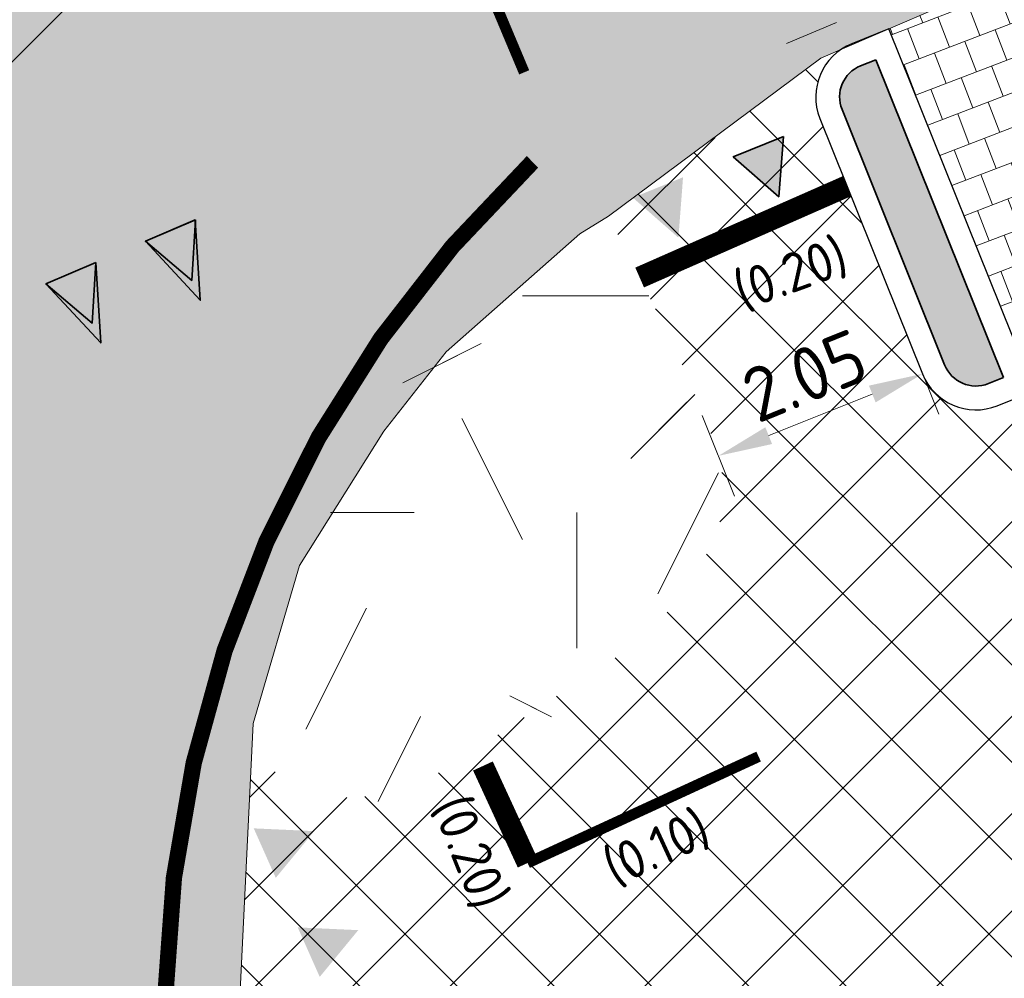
# Model space of a CAD drawing. Header units: metres. Extents: x 39929 to 50394, y 387420 to 399996.
# Tile 82 of 96: x 49110.36 to 49119.45, y 391653.71 to 391662.55. Entities that reach past the tile are written whole.
import ezdxf

# ---------------------------------------------------------------- set-up
doc = ezdxf.new("R2010")
doc.units = ezdxf.units.M
for name, pattern in [('VH-RWSBAND-SO', [24, 10, -2, 2, -2, 2, -2, 2, -2]), ('VW-33_STREEP', [6, 3, -3]), ('VW-5050_STREEP', [1, 0.5, -0.5])]:
    doc.linetypes.add(name, pattern=pattern)
for name, color, linetype, lineweight in [('B-WE-GR-GRAS-A', 62, 'Continuous', 18), ('B-WE-VH-GESLOTENVERHARDING_ASFALT-G', 10, 'Continuous', 18), ('N-WE-VH-KANTOPSLUITING_TROTTOIRBAND_RWS_110 220-G', 210, 'VH-RWSBAND-SO', 35), ('N-WE-VH-KANTVERHARDING-SD', 7, 'Continuous', 25), ('N-WE-VH-OPENVERHARDING_TEGEL-A', 7, 'Continuous', 18), ('N-WE-VH-VERHARDING_ASFALT_ROOD-A', 13, 'Continuous', 18), ('N-WE-VW-MARKERING_DWARS_OVERSTEEK_KANALISATIESTREEP50_010-G', 7, 'VW-5050_STREEP', 13), ('N-WE-VW-MARKERING_LANGS_STREEP_33_015-G', 7, 'VW-33_STREEP', 35), ('N-WE-VW-MARKERING_LANGS_STREEP_DOORGETROKKEN_010-G', 7, 'Continuous', 35), ('N-WE-VW-MARKERING_LANGS_STREEP_DOORGETROKKEN_020-G', 7, 'Continuous', 35), ('N-WE-VW-MARKERING_SYMBOOL-G', 7, 'Continuous', 35), ('N-WE-VW-MARKERING_SYMBOOL-S', 7, 'Continuous', 25), ('Topo', 7, 'Continuous', 18), ('X-XX-AL-200-T25', 7, 'Continuous', 25), ('X-XX-AL-TEKENBLAD_KADER_BLAD4-VIEWPORT-G', 1, 'Continuous', 18), ('X-XX-AL_500-M', 7, 'Continuous', 18)]:
    doc.layers.add(name, color=color, linetype=linetype, lineweight=lineweight)
doc.layers.add('N-WE-VH-VERHARDING_ASFALT-A', color=251, linetype='Continuous', lineweight=18, transparency=0.25)
doc.layers.add('N-WE-VH-VERHARDING_ASFALT_FIETSPAD-A', color=151, linetype='Continuous', lineweight=18, transparency=0.25)
doc.layers.add('X-XX-AL-HULPLIJN_BLAUW-GD', color=5, linetype='Continuous', lineweight=18, plot=False)
doc.styles.add('NLCS-ISO-ANNOTATIVE-T25', font='NLCS-ISO.ttf', dxfattribs={"height": 2.5})
doc.styles.add('NLCS-ISO-T25', font='NLCS-ISO.ttf', dxfattribs={"height": 2.5})
doc.dimstyles.new('NLCS-ANNOTATIVE-T25-PIJL_l2_h1', dxfattribs={"dimtxt": 2.5, "dimasz": 2.5, "dimexe": 2, "dimexo": 2, "dimgap": 0.7, "dimtad": 1, "dimzin": 0, "dimdsep": 46, "dimtxsty": 'NLCS-ISO-ANNOTATIVE-T25', "dimcen": 0, "dimdle": 2, "dimclrd": 256, "dimclre": 256, "dimclrt": 256, "dimadec": 1, "dimazin": 0, "dimtfac": 1, "dimtofl": 0, "dimtmove": 1, "dimatfit": 0, "dimfxl": 2, "dimfxlon": 1, "dimtfillclr": 256, "dimtolj": 1, "dimtzin": 0, "dimlwd": 18, "dimlwe": 18, "dimarcsym": 0})
picture_1 = doc.add_image_def('image1.tif', size_in_pixel=(8000, 10000))
pattern_1 = [(0, (0, 0), (5, 5), [1.25, -3.75]), (0, (2.75, 3), (5, 5), [1.25, -3.75]), (90, (0.5, 1.75), (-5, 5), [1.25, -3.75]), (90, (2.5, 3.5), (-5, 5), [1.25, -3.75]), (45, (1, 3.5), (0, 5.000000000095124), [1.25, -5.82106781]), (135, (2.75, 0), (-5.000000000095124, 0), [1.25, -5.82106781]), (26.56505119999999, (1.25, 1.5), (5.000000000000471, 2.000322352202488e-09), [1.25, -9.930339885]), (26.56505119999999, (3.5, 4), (5.000000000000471, 2.000322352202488e-09), [1.25, -9.930339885]), (63.43494882, (3.5, 0), (2.549931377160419e-10, 5.00000000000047), [1.25, -9.930339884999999]), (63.43494882, (1.25, 2.25), (2.549931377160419e-10, 5.00000000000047), [1.25, -9.930339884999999]), (63.43494882, (3, 1), (2.549931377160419e-10, 5.00000000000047), [1.25, -9.930339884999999]), (116.5650512, (0, 2.75), (-2.000324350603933e-09, 5.00000000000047), [1.25, -9.930339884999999]), (153.43494882, (1, 0.75), (-5.00000000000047, 2.549949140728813e-10), [1.25, -9.930339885])]

# ---------------------------------------------------------------- blocks, each defined once
blk = doc.blocks.new('*D335')
at = {"layer": 'Defpoints', "color": 0, "transparency": 16777216}
for p in [(49119.47099598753, 391663.1892952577), (49119.56072800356, 391662.9765425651), (49118.45129200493, 391662.508619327)]:
    blk.add_point(p, dxfattribs=at)
at = {"layer": 'X-XX-AL_500-M', "lineweight": 18, "transparency": 16777216}
for p, q in [((49119.29310906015, 391664.1929440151), (49120.47250089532, 391664.6903723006)), ((49118.9162779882, 391662.9553336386), (49119.29310906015, 391664.1929440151)), ((49119.47099598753, 391663.1892952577), (49119.31554964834, 391663.5578552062)), ((49119.93169592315, 391663.3836031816), (49120.39239585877, 391663.5779111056)), ((49118.3615599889, 391662.7213720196), (49119.47099598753, 391663.1892952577)), ((49118.3615599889, 391662.7213720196), (49118.20611364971, 391663.0899319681)), ((49117.90086005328, 391662.5270640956), (49117.44016011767, 391662.3327561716))]:
    blk.add_line(p, q, dxfattribs=at)
at = {"layer": 'X-XX-AL_500-M', "transparency": 16777216}
for points in [[(49119.89931126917, 391663.4603865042), (49119.96408057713, 391663.306819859), (49119.47099598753, 391663.1892952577)], [(49117.8684753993, 391662.6038474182), (49117.93324470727, 391662.450280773), (49118.3615599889, 391662.7213720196)]]:
    blk.add_solid(points, dxfattribs=at)
at = {"layer": 'X-XX-AL_500-M', "transparency": 16777216, "insert": (49119.73124479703, 391664.8010041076), "char_height": 0.5, "attachment_point": 5, "rotation": 22.86840080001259, "style": 'NLCS-ISO-ANNOTATIVE-T25'}
blk.add_mtext('\\A1;1.20', dxfattribs=at)
blk = doc.blocks.new('*D461')
at = {"layer": 'Defpoints', "color": 0, "transparency": 16777216}
for p in [(49118.27953727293, 391660.3190103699), (49116.39599999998, 391659.562), (49118.69548074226, 391659.2840905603)]:
    blk.add_point(p, dxfattribs=at)
at = {"layer": 'X-XX-AL_500-M', "lineweight": 18, "transparency": 16777216}
for p, q in [((49118.54631391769, 391659.6552364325), (49118.84464756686, 391658.9129446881)), ((49117.27587580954, 391658.7135387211), (49118.23154840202, 391659.0976320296)), ((49116.66277664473, 391658.8982260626), (49116.96111029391, 391658.1559343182))]:
    blk.add_line(p, q, dxfattribs=at)
at = {"layer": 'X-XX-AL_500-M', "transparency": 16777216}
for points in [[(49118.20047198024, 391659.1749540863), (49118.26262482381, 391659.0203099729), (49118.69548074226, 391659.2840905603)], [(49117.24479938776, 391658.7908607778), (49117.30695223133, 391658.6362166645), (49116.81194346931, 391658.5270801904)]]:
    blk.add_solid(points, dxfattribs=at)
at = {"layer": 'X-XX-AL_500-M', "transparency": 16777216, "insert": (49117.60827445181, 391659.2674526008), "char_height": 0.5, "attachment_point": 5, "rotation": 21.895632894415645, "style": 'NLCS-ISO-ANNOTATIVE-T25'}
blk.add_mtext('\\A1;2.05', dxfattribs=at)

msp = doc.modelspace()

# ---------------------------------------------------------------- hatches: boundary and pattern name
at = {"layer": 'B-WE-GR-GRAS-A'}
h = msp.add_hatch(dxfattribs=at)
h.set_pattern_fill('AGR-GRAS_02-SO', color=256, scale=0.5, style=0, pattern_type=2)
h.set_pattern_definition(pattern_1)
h.paths.add_polyline_path([(49116.84799999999, 391658.473), (49116.82499999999, 391657.908), (49116.55999999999, 391657.289), (49115.927, 391656.7070000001), (49114.249, 391655.609), (49113.51299999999, 391655.3719999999), (49113.06200000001, 391655.383), (49112.50350247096, 391655.7577873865), (49112.51823797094, 391656.0566928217), (49112.945, 391657.5140000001), (49113.724, 391658.7550000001), (49114.3, 391659.488), (49115.53399999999, 391660.576), (49115.79599999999, 391660.74), (49116.39599999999, 391659.562), (49116.675, 391658.896)])
h = msp.add_hatch(dxfattribs=at)
h.set_pattern_fill('AGR-GRAS_02-SO', color=256, scale=0.5, style=0, pattern_type=2)
h.set_pattern_definition(pattern_1)
h.paths.add_polyline_path([(49113.116, 391657.797), (49112.518, 391656.056), (49113.18, 391655.272), (49114.301, 391655.423), (49116.05, 391656.677), (49116.782, 391658.204), (49116.307, 391659.697), (49115.544, 391660.471), (49114.048, 391659.468)])
at = {"layer": 'N-WE-VH-OPENVERHARDING_TEGEL-A', "true_color": 0xffffff}
h = msp.add_hatch(dxfattribs=at)
h.set_pattern_fill('AVH-TEGEL_300X300_HALFST', angle=111, style=0, pattern_type=2)
h.set_pattern_definition([(111, (0, 0), (-0.2475474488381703, 0.2263189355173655), [0.3, -0.3]), (201, (0, 0), (0.1075103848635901, -0.2800741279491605), [])])
h.paths.add_polyline_path([(49119.72819333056, 391659.1279766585), (49120.82000487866, 391659.7076064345), (49119.5058473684, 391662.9486946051), (49118.38566764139, 391662.4683498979)])
at = {"layer": 'N-WE-VH-VERHARDING_ASFALT-A', "transparency": 33554508}
h = msp.add_hatch(color=256, dxfattribs=at)
h.dxf.hatch_style = 1
edge = h.paths.add_edge_path(flags=16)
edge.add_line((49093.09134716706, 391670.6922210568), (49091.47232629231, 391674.0087480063))
edge.add_line((49091.47232629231, 391674.0087480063), (49093.76285186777, 391675.0104927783))
edge.add_line((49093.76285186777, 391675.0104927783), (49093.91219121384, 391674.6690229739))
edge.add_line((49093.91219121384, 391674.6690229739), (49094.89951232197, 391671.5449081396))
edge.add_arc((49093.98254990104, 391671.1458769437), 1.000022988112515, -153.0221855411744, 23.51705465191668, ccw=False)
edge = h.paths.add_edge_path(flags=16)
edge.add_line((49111.02041476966, 391666.817563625), (49112.77549576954, 391667.5328518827))
edge.add_line((49112.77549576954, 391667.5328518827), (49113.55123081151, 391665.6876995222))
edge.add_line((49113.55123081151, 391665.6876995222), (49111.77792458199, 391664.9665702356))
edge.add_arc((49111.39988005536, 391665.8923576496), 1.000000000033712, 112.3005651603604, 292.2126086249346, ccw=False)
edge = h.paths.add_edge_path(flags=16)
edge.add_line((49092.56075814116, 391677.7591234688), (49090.27023256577, 391676.7573786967))
edge.add_line((49090.27023256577, 391676.7573786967), (49090.12197433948, 391677.0963764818))
edge.add_arc((49112.42467565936, 391681.8925196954), 22.81257275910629, 186.5608314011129, 192.136488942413, ccw=False)
edge.add_arc((49100.83540349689, 391680.5466793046), 11.14543184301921, 172.5144302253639, 186.4947256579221, ccw=False)
edge.add_arc((49090.31161775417, 391681.9392722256), 0.5299999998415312, 94.90467669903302, 173.5655950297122, ccw=False)
edge.add_line((49090.26630368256, 391682.4673315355), (49090.60889672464, 391682.4967302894))
edge.add_arc((49090.65421079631, 391681.9686709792), 0.5300000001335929, 16.692782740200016, 94.90467670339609, ccw=False)
edge.add_arc((49253.1503804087, 391730.2749077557), 168.9943291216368, 196.5555293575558, 197.9838400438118)
edge.add_line((49092.4124999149, 391678.0981212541), (49092.56075814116, 391677.7591234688))
h.paths.add_polyline_path([(49129.43756416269, 391672.1511516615), (49142.362, 391677.956), (49152.59050000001, 391682.525), (49162.819, 391687.094), (49177.257, 391693.575), (49177.292, 391693.592), (49170.038, 391690.3345), (49162.819, 391687.094), (49152.59050000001, 391682.525), (49142.362, 391677.956), (49129.43756416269, 391672.1511516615), (49123.30195669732, 391669.6573770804), (49117.70787462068, 391667.3830094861), (49123.30195669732, 391669.6573770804)], flags=0)
edge = h.paths.add_edge_path(flags=16)
edge.add_line((49176.3690000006, 391695.6779999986), (49169.063, 391691.991))
edge.add_line((49169.063, 391691.991), (49157.97676718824, 391685.9613799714))
edge.add_line((49157.97676718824, 391685.9613799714), (49145.384, 391680.898))
edge.add_line((49145.384, 391680.898), (49132.89157030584, 391675.738262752))
edge.add_line((49132.89157030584, 391675.738262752), (49128.72664061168, 391674.0180255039))
edge.add_line((49128.72664061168, 391674.0180255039), (49128.56390743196, 391673.950932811))
edge.add_line((49128.56390743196, 391673.950932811), (49116.95943626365, 391669.2348671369))
edge.add_line((49116.95943626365, 391669.2348671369), (49117.70787462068, 391667.3830094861))
edge.add_line((49117.70787462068, 391667.3830094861), (49123.30195669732, 391669.6573770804))
edge.add_line((49123.30195669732, 391669.6573770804), (49129.43756416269, 391672.1511516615))
edge.add_line((49129.43756416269, 391672.1511516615), (49135.8985, 391675.053))
edge.add_line((49135.8985, 391675.053), (49142.362, 391677.956))
edge.add_line((49142.362, 391677.956), (49152.59050000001, 391682.525))
edge.add_line((49152.59050000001, 391682.525), (49162.819, 391687.094))
edge.add_line((49162.819, 391687.094), (49170.038, 391690.3345))
edge.add_line((49170.038, 391690.3345), (49177.292, 391693.592))
edge.add_line((49177.292, 391693.592), (49177.3487019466, 391693.6186630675))
edge.add_line((49177.3487019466, 391693.6186630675), (49187.06922782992, 391698.2470051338))
edge.add_line((49187.06922782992, 391698.2470051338), (49196.02824515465, 391702.5143210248))
edge.add_arc((49195.80033172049, 391702.9928139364), 0.529999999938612, 295.469168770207, 383.6903902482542)
edge.add_line((49196.28566861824, 391703.2057648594), (49196.12207442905, 391703.5786127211))
edge.add_arc((49195.63673753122, 391703.3656617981), 0.5300000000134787, 23.69039024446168, 111.9116116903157)
edge.add_line((49195.43895435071, 391703.8573749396), (49181.0210000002, 391698.0580000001))
edge.add_line((49181.0210000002, 391698.0580000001), (49176.3690000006, 391695.6779999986))
edge = h.paths.add_edge_path(flags=16)
edge.add_line((49102.81282452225, 391652.0746245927), (49104.46222710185, 391649.2989834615))
edge.add_arc((49104.00660252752, 391649.0282321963), 0.5300000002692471, -56.12687225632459, 30.720560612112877, ccw=False)
edge.add_line((49104.30200108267, 391648.5881870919), (49102.94435879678, 391647.6768133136))
edge.add_arc((49102.64896024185, 391648.1168584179), 0.5300000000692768, 189.860743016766, 303.8731277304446, ccw=False)
edge.add_line((49102.1267899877, 391648.0260937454), (49101.50698781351, 391651.5918231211))
edge.add_arc((49102.02915806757, 391651.6825877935), 0.5299999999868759, 110.29065181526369, 189.8607430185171, ccw=False)
edge.add_line((49101.84536327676, 391652.1796989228), (49102.17340515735, 391652.3009844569))
edge.add_arc((49102.35719994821, 391651.8038733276), 0.5300000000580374, 30.720560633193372, 110.29065181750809, ccw=False)
edge = h.paths.add_edge_path(flags=16)
edge.add_line((49084.81411249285, 391656.4941874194), (49083.50307978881, 391655.9672717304))
edge.add_line((49083.50307978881, 391655.9672717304), (49082.75724566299, 391657.8230010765))
edge.add_line((49082.75724566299, 391657.8230010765), (49084.06827837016, 391658.3499167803))
edge.add_arc((49084.44119543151, 391657.4220520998), 0.9999999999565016, -68.10436711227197, 111.89563288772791, ccw=False)
edge = h.paths.add_edge_path(flags=16)
edge.add_line((49105.78353832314, 391645.8848116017), (49108.08722941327, 391638.8248339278))
edge.add_arc((49107.58337467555, 391638.6604246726), 0.5299999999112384, -66.57183898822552, 18.07165398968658, ccw=False)
edge.add_line((49107.79410210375, 391638.1741182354), (49107.44034366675, 391638.0208268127))
edge.add_arc((49107.2296162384, 391638.5071332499), 0.5299999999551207, 207.8580555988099, 293.42816102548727, ccw=False)
edge.add_line((49106.76103902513, 391638.2594734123), (49103.44028269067, 391644.542408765))
edge.add_arc((49103.90679676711, 391644.7939333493), 0.5299999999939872, 123.8731277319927, 208.331661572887, ccw=False)
edge.add_line((49103.6113982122, 391645.2339784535), (49104.98560065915, 391646.1564689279))
edge.add_arc((49105.28099921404, 391645.7164238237), 0.5299999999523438, 18.524660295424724, 123.8731277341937, ccw=False)
h.paths.add_polyline_path([(49080.58604266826, 391656.9503753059), (49081.33187678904, 391655.0946459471), (49080.49679858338, 391654.759020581), (49079.75096445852, 391656.6147499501)], flags=16)
h.paths.add_polyline_path([(49078.63752684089, 391656.1672494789), (49079.38336096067, 391654.3115201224), (49066.72039890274, 391649.2221631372), (49066.657, 391649.331), (49048.15, 391641.754), (49032.888, 391635.325), (49012.421, 391625.468), (49005.288, 391622.884), (49004.68, 391624.58), (49004.33550816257, 391625.7832759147), (49015.266, 391630.358), (49026.617, 391634.91), (49038.106, 391639.599), (49050.272, 391644.615), (49065.98302188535, 391651.0602915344), (49065.97576727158, 391651.0783757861)], flags=16)
edge = h.paths.add_edge_path(flags=16)
edge.add_line((49004.13458799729, 391625.6991850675), (49005.07899029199, 391622.8153345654))
edge.add_line((49005.07899029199, 391622.8153345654), (48997.40611121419, 391620.2946400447))
edge.add_line((48997.40611121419, 391620.2946400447), (48987.3843350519, 391617.5067970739))
edge.add_arc((48987.24229384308, 391618.0174087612), 0.5300000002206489, 198.6382650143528, 285.5454254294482, ccw=False)
edge.add_line((48986.74008959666, 391617.8480248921), (48986.61275584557, 391618.2255552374))
edge.add_arc((48987.1149600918, 391618.3949391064), 0.5299999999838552, 111.5782285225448, 198.6382650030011, ccw=False)
edge.add_line((48986.92004134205, 391618.8877947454), (49004.13458799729, 391625.6991850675))
h.paths.add_polyline_path([(49115.00577685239, 391668.4475112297), (49115.84737545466, 391668.7839409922), (49116.59320957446, 391666.9282116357), (49115.75813139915, 391666.592586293)], flags=16)
edge = h.paths.add_edge_path()
edge.add_line((49140.98, 391672.201), (49159.24291366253, 391680.4291471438))
edge.add_line((49159.24291366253, 391680.4291471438), (49166.59482732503, 391683.8302942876))
edge.add_arc((49105.10274285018, 391820.6466804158), 149.9999998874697, 294.2015199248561, 295.1555681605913)
edge.add_arc((50994.34077186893, 387797.7167124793), 4294.455631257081, 114.6913055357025, 115.1555681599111, ccw=False)
edge.add_line((49200.42123265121, 391699.5370383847), (49223.59073551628, 391710.1064524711))
edge.add_line((49223.59073551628, 391710.1064524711), (49246.82250807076, 391720.5382845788))
edge.add_line((49246.82250807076, 391720.5382845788), (49254.53760231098, 391723.7209950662))
edge.add_line((49254.53760231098, 391723.7209950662), (49251.60784800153, 391730.5094467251))
edge.add_line((49251.60784800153, 391730.5094467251), (49224.45925, 391720.20025))
edge.add_line((49224.45925, 391720.20025), (49196.07518949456, 391708.987753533))
edge.add_line((49196.07518949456, 391708.987753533), (49192.31719802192, 391707.4165083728))
edge.add_line((49192.31719802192, 391707.4165083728), (49154.86028015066, 391696.1720432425))
edge.add_line((49154.86028015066, 391696.1720432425), (49125.52143601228, 391684.1796306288))
edge.add_line((49125.52143601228, 391684.1796306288), (49112.64666212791, 391678.9458400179))
edge.add_line((49112.64666212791, 391678.9458400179), (49112.72667504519, 391678.9924198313))
edge.add_line((49112.72667504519, 391678.9924198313), (49111.03663551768, 391678.6992500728))
edge.add_line((49111.03663551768, 391678.6992500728), (49107.746, 391678.354))
edge.add_line((49107.746, 391678.354), (49105.953, 391678.319))
edge.add_line((49105.953, 391678.319), (49104.81599999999, 391678.6930000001))
edge.add_line((49104.81599999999, 391678.6930000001), (49103.894, 391679.295))
edge.add_line((49103.894, 391679.295), (49103.225, 391679.18))
edge.add_line((49103.225, 391679.18), (49100.16, 391681.611))
edge.add_line((49100.16, 391681.611), (49098.424, 391684.931))
edge.add_line((49098.424, 391684.931), (49098.008, 391685.925))
edge.add_line((49098.008, 391685.925), (49097.525, 391687.921))
edge.add_line((49097.525, 391687.921), (49097.28, 391690.355))
edge.add_line((49097.28, 391690.355), (49097.313, 391692.637))
edge.add_line((49097.313, 391692.637), (49097.968, 391695.706))
edge.add_line((49097.968, 391695.706), (49098.602, 391697.048))
edge.add_line((49098.602, 391697.048), (49099.21437354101, 391697.9415826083))
edge.add_line((49099.21437354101, 391697.9415826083), (49099.648, 391698.439))
edge.add_line((49099.648, 391698.439), (49103.41364659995, 391702.6570484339))
edge.add_line((49103.41364659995, 391702.6570484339), (49104.114, 391703.503))
edge.add_line((49104.114, 391703.503), (49100.52325564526, 391708.1105520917))
edge.add_line((49100.52325564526, 391708.1105520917), (49094.4008480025, 391703.1982630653))
edge.add_line((49094.4008480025, 391703.1982630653), (49092.42308900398, 391701.7853827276))
edge.add_line((49092.42308900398, 391701.7853827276), (49090.493, 391700.672))
edge.add_line((49090.493, 391700.672), (49089.243, 391700.144))
edge.add_line((49089.243, 391700.144), (49087.579, 391699.604))
edge.add_line((49087.579, 391699.604), (49086.194, 391699.327))
edge.add_line((49086.194, 391699.327), (49085.049, 391699.243))
edge.add_line((49085.049, 391699.243), (49083.904, 391699.159))
edge.add_line((49083.904, 391699.159), (49082.846, 391699.164))
edge.add_line((49082.846, 391699.164), (49081.889, 391699.303))
edge.add_line((49081.889, 391699.303), (49079.933, 391699.769))
edge.add_line((49079.933, 391699.769), (49077.574, 391696.042))
edge.add_line((49077.574, 391696.042), (49078.224, 391695.547))
edge.add_line((49078.224, 391695.547), (49078.8175, 391694.826))
edge.add_line((49078.8175, 391694.826), (49079.411, 391694.105))
edge.add_line((49079.411, 391694.105), (49079.961, 391693.173))
edge.add_line((49079.961, 391693.173), (49080.489, 391691.798))
edge.add_line((49080.489, 391691.798), (49080.69, 391690.556))
edge.add_line((49080.69, 391690.556), (49080.90100950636, 391688.1808943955))
edge.add_line((49080.90100950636, 391688.1808943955), (49080.8765, 391686.323))
edge.add_line((49080.8765, 391686.323), (49080.775, 391684.245))
edge.add_line((49080.775, 391684.245), (49080.62, 391682.91))
edge.add_line((49080.62, 391682.91), (49079.952, 391680.176))
edge.add_line((49079.952, 391680.176), (49082.416, 391679.529))
edge.add_line((49082.416, 391679.529), (49083.498, 391679.539))
edge.add_line((49083.498, 391679.539), (49083.846, 391677.631))
edge.add_line((49083.846, 391677.631), (49084.082, 391674.051))
edge.add_line((49084.082, 391674.051), (49084.053, 391670.611))
edge.add_line((49084.053, 391670.611), (49084.017, 391669.89))
edge.add_line((49084.017, 391669.89), (49083.62928734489, 391668.5730030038))
edge.add_line((49083.62928734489, 391668.5730030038), (49083.081, 391667.563))
edge.add_line((49083.081, 391667.563), (49082.544, 391666.81))
edge.add_line((49082.544, 391666.81), (49082.009, 391666.182))
edge.add_line((49082.009, 391666.182), (49081.292, 391665.488))
edge.add_line((49081.292, 391665.488), (49079.871, 391664.491))
edge.add_line((49079.871, 391664.491), (49077.77715639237, 391663.5688321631))
edge.add_line((49077.77715639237, 391663.5688321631), (49077.07570994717, 391663.2711205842))
edge.add_line((49077.07570994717, 391663.2711205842), (49057.12228903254, 391655.1351642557))
edge.add_line((49057.12228903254, 391655.1351642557), (49051.132, 391652.513))
edge.add_line((49051.132, 391652.513), (49041.363, 391645.925))
edge.add_line((49041.363, 391645.925), (49037.25, 391644.1245))
edge.add_line((49037.25, 391644.1245), (49028.756, 391640.5685000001))
edge.add_line((49028.756, 391640.5685000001), (49016.704, 391635.627))
edge.add_line((49016.704, 391635.627), (49005.658, 391631.191))
edge.add_line((49005.658, 391631.191), (48997.34632720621, 391627.8791990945))
edge.add_line((48997.34632720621, 391627.8791990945), (48987.226, 391623.897))
edge.add_line((48987.226, 391623.897), (48977.103, 391619.973))
edge.add_line((48977.103, 391619.973), (48970.82762979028, 391617.8117462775))
edge.add_line((48970.82762979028, 391617.8117462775), (48962.962, 391615.081))
edge.add_line((48962.962, 391615.081), (48951.262, 391611.356))
edge.add_line((48951.262, 391611.356), (48942.617, 391608.597))
edge.add_line((48942.617, 391608.597), (48937.094, 391607.089))
edge.add_line((48937.094, 391607.089), (48933.18163374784, 391606.174796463))
edge.add_line((48933.18163374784, 391606.174796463), (48902.54292098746, 391598.5967962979))
edge.add_line((48902.54292098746, 391598.5967962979), (48904.34653898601, 391591.3408313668))
edge.add_line((48904.34653898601, 391591.3408313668), (48909.779, 391592.691))
edge.add_line((48909.779, 391592.691), (48915.481, 391594.1575))
edge.add_line((48915.481, 391594.1575), (48921.183, 391595.624))
edge.add_line((48921.183, 391595.624), (48929.796, 391597.807))
edge.add_line((48929.796, 391597.807), (48937.765, 391599.733))
edge.add_line((48937.765, 391599.733), (48943.738, 391601.216))
edge.add_line((48943.738, 391601.216), (48949.711, 391602.699))
edge.add_line((48949.711, 391602.699), (48957.891, 391604.7865))
edge.add_line((48957.891, 391604.7865), (48966.071, 391606.874))
edge.add_line((48966.071, 391606.874), (48977.577, 391609.991))
edge.add_line((48977.577, 391609.991), (48990.188, 391613.548))
edge.add_line((48990.188, 391613.548), (48995.094, 391614.985))
edge.add_line((48995.094, 391614.985), (49001.813, 391616.949))
edge.add_line((49001.813, 391616.949), (49006.974, 391618.44))
edge.add_line((49006.974, 391618.44), (49012.8115, 391619.9615))
edge.add_line((49012.8115, 391619.9615), (49022.7195, 391622.515))
edge.add_line((49022.7195, 391622.515), (49032.081, 391624.888))
edge.add_line((49032.081, 391624.888), (49041.624, 391627.148))
edge.add_line((49041.624, 391627.148), (49046.461, 391628.246))
edge.add_line((49046.461, 391628.246), (49051.298, 391629.344))
edge.add_line((49051.298, 391629.344), (49059.15172424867, 391631.2818946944))
edge.add_line((49059.15172424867, 391631.2818946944), (49064.984, 391632.721))
edge.add_line((49064.984, 391632.721), (49065.117, 391632.506))
edge.add_line((49065.117, 391632.506), (49066.6035, 391632.9865))
edge.add_line((49066.6035, 391632.9865), (49065.247, 391636.082))
edge.add_line((49065.247, 391636.082), (49065.0355108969, 391636.5043725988))
edge.add_arc((49065.96337556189, 391636.8772896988), 1.000000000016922, 112.01535483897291, 201.8956352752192, ccw=False)
edge.add_line((49065.58852050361, 391637.8043731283), (49083.16931292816, 391644.8915941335))
edge.add_line((49083.16931292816, 391644.8915941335), (49084.29013491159, 391645.3207213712))
edge.add_line((49084.29013491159, 391645.3207213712), (49084.63344484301, 391645.4587006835))
edge.add_arc((49084.83109088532, 391644.9669324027), 0.530000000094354, 21.89563287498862, 111.8956328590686, ccw=False)
edge.add_line((49085.32285916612, 391645.1645784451), (49085.74253022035, 391644.1399324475))
edge.add_line((49085.74253022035, 391644.1399324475), (49086.87738071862, 391640.8712386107))
edge.add_line((49086.87738071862, 391640.8712386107), (49086.53362632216, 391640.730952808))
edge.add_arc((49086.73127236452, 391640.2391845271), 0.5300000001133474, 21.895632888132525, 111.8956328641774, ccw=False)
edge.add_line((49087.22304064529, 391640.4368305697), (49087.75999160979, 391639.1006855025))
edge.add_arc((49087.26822332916, 391638.90303946), 0.5299999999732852, -68.10436711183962, 21.895632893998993, ccw=False)
edge.add_line((49087.46586937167, 391638.4112711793), (49091.921, 391640.519))
edge.add_line((49091.921, 391640.519), (49090.538, 391640.772))
edge.add_line((49090.538, 391640.772), (49089.18, 391642.148))
edge.add_line((49089.18, 391642.148), (49089.30671815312, 391642.7582452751))
edge.add_line((49089.30671815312, 391642.7582452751), (49093.113, 391645.034))
edge.add_line((49093.113, 391645.034), (49095.271, 391644.561))
edge.add_line((49095.271, 391644.561), (49096.787, 391643.666))
edge.add_line((49096.787, 391643.666), (49097.323, 391644.013))
edge.add_line((49097.323, 391644.013), (49099.242, 391642.149))
edge.add_line((49099.242, 391642.149), (49100.683, 391639.988))
edge.add_line((49100.683, 391639.988), (49102.38412834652, 391637.1009659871))
edge.add_line((49102.38412834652, 391637.1009659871), (49103.55251530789, 391634.6273828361))
edge.add_line((49103.55251530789, 391634.6273828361), (49104.31228325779, 391632.7766190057))
edge.add_line((49104.31228325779, 391632.7766190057), (49104.67285867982, 391631.1964896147))
edge.add_line((49104.67285867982, 391631.1964896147), (49105.10132466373, 391629.3166879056))
edge.add_line((49105.10132466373, 391629.3166879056), (49105.19866263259, 391626.9789418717))
edge.add_line((49105.19866263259, 391626.9789418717), (49105.20832933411, 391624.9332547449))
edge.add_line((49105.20832933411, 391624.9332547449), (49104.95523073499, 391623.404445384))
edge.add_line((49104.95523073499, 391623.404445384), (49104.4483460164, 391621.3472676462))
edge.add_line((49104.4483460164, 391621.3472676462), (49103.9809067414, 391620.4309501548))
edge.add_line((49103.9809067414, 391620.4309501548), (49102.91099257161, 391618.7487094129))
edge.add_line((49102.91099257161, 391618.7487094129), (49102.476, 391617.911))
edge.add_line((49102.476, 391617.911), (49102.39798623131, 391617.2381473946))
edge.add_line((49102.39798623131, 391617.2381473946), (49101.94363372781, 391616.6063138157))
edge.add_line((49101.94363372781, 391616.6063138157), (49101.01016552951, 391615.4635646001))
edge.add_line((49101.01016552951, 391615.4635646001), (49098.65203439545, 391612.9245585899))
edge.add_line((49098.65203439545, 391612.9245585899), (49096.29390326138, 391610.3855525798))
edge.add_line((49096.29390326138, 391610.3855525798), (49093.93577212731, 391607.8465465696))
edge.add_line((49093.93577212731, 391607.8465465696), (49091.57764099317, 391605.3075405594))
edge.add_line((49091.57764099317, 391605.3075405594), (49088.931, 391602.802))
edge.add_line((49088.931, 391602.802), (49092.056, 391599.424))
edge.add_line((49092.056, 391599.424), (49093.89109029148, 391601.3485756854))
edge.add_line((49093.89109029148, 391601.3485756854), (49096.39079824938, 391601.3777428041))
edge.add_line((49096.39079824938, 391601.3777428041), (49100.86628225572, 391605.3666414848))
edge.add_line((49100.86628225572, 391605.3666414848), (49108.85665183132, 391613.2673530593))
edge.add_arc((49085.82488648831, 391632.0209137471), 29.7011490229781, 320.8458774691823, 373.2076492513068)
edge.add_line((49114.74039284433, 391638.8070573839), (49113.67701425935, 391644.0872634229))
edge.add_line((49113.67701425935, 391644.0872634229), (49112.642, 391649.6695))
edge.add_line((49112.642, 391649.6695), (49112.284, 391651.249))
edge.add_line((49112.284, 391651.249), (49112.51823797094, 391656.0566928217))
edge.add_line((49112.51823797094, 391656.0566928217), (49112.945, 391657.5140000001))
edge.add_line((49112.945, 391657.5140000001), (49113.724, 391658.7550000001))
edge.add_line((49113.724, 391658.7550000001), (49114.3, 391659.488))
edge.add_line((49114.3, 391659.488), (49115.53399999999, 391660.576))
edge.add_line((49115.53399999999, 391660.576), (49115.79599999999, 391660.74))
edge.add_line((49115.79599999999, 391660.74), (49117.75632919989, 391662.1963253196))
edge.add_line((49117.75632919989, 391662.1963253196), (49119.45831066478, 391662.9319879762))
edge.add_line((49119.45831066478, 391662.9319879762), (49121.857, 391663.775))
edge.add_line((49121.857, 391663.775), (49126.81, 391665.9605))
edge.add_line((49126.81, 391665.9605), (49140.98, 391672.201))
at = {"layer": 'N-WE-VH-VERHARDING_ASFALT_FIETSPAD-A', "transparency": 33554508}
h = msp.add_hatch(dxfattribs=at)
h.set_pattern_fill('ANSI37', color=256, scale=0.2)
h.set_pattern_definition([(45, (0, 0), (-0.4490128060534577, 0.4490128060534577), []), (135, (0, 0), (-0.4490128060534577, -0.4490128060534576), [])])
edge = h.paths.add_edge_path()
edge.add_line((49125.157, 391649.691), (49122.6912150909, 391648.1040864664))
edge.add_line((49122.6912150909, 391648.1040864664), (49122.076, 391649.06))
edge.add_line((49122.076, 391649.06), (49120.289, 391651.443))
edge.add_arc((49116.45759526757, 391646.9406037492), 5.91195688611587, 49.60320921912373, 115.1293976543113)
edge.add_line((49113.947, 391652.293), (49113.457, 391652.072))
edge.add_line((49113.457, 391652.072), (49112.847, 391651.715))
edge.add_line((49112.847, 391651.715), (49112.284, 391651.249))
edge.add_line((49112.284, 391651.249), (49112.425, 391654.143))
edge.add_line((49112.425, 391654.143), (49112.50366939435, 391655.7576753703))
edge.add_line((49112.50366939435, 391655.7576753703), (49113.06200000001, 391655.383))
edge.add_line((49113.06200000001, 391655.383), (49113.51299999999, 391655.3719999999))
edge.add_line((49113.51299999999, 391655.3719999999), (49114.249, 391655.609))
edge.add_line((49114.249, 391655.609), (49115.927, 391656.7070000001))
edge.add_line((49115.927, 391656.7070000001), (49116.55999999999, 391657.289))
edge.add_line((49116.55999999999, 391657.289), (49116.82499999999, 391657.908))
edge.add_line((49116.82499999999, 391657.908), (49116.84799999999, 391658.473))
edge.add_line((49116.84799999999, 391658.473), (49116.39599999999, 391659.562))
edge.add_line((49116.39599999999, 391659.562), (49115.79599999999, 391660.74))
edge.add_line((49115.79599999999, 391660.74), (49117.76003302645, 391662.18866461))
edge.add_line((49117.76003302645, 391662.18866461), (49118.04235770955, 391662.3303705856))
edge.add_arc((49118.2400037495, 391661.8386023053), 0.5299999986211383, 111.8956326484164, 201.8956329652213)
edge.add_line((49117.74823547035, 391661.6409562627), (49118.39171532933, 391660.039897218))
edge.add_line((49118.39171532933, 391660.039897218), (49118.69548075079, 391659.2840905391))
edge.add_arc((49119.18723735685, 391659.4817656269), 0.5299999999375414, 201.8990169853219, 291.8956328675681)
edge.add_line((49119.38488339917, 391658.9899973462), (49119.72819333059, 391659.1279766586))
edge.add_line((49119.72819333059, 391659.1279766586), (49121.09217736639, 391659.8415263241))
edge.add_line((49121.09217736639, 391659.8415263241), (49125.69496229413, 391661.7255936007))
edge.add_line((49125.69496229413, 391661.7255936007), (49126.862, 391658.837))
edge.add_arc((49128.17793378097, 391654.4115759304), 4.616931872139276, 106.5602494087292, 197.7179254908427)
edge.add_line((49123.78, 391653.0065), (49125.157, 391649.691))
at = {"layer": 'N-WE-VH-VERHARDING_ASFALT_ROOD-A'}
h = msp.add_hatch(color=256, dxfattribs=at)
h.dxf.hatch_style = 1
edge = h.paths.add_edge_path()
edge.add_line((49119.4420213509, 391659.2500651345), (49118.26357920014, 391662.1821779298))
edge.add_line((49118.26357920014, 391662.1821779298), (49118.12439946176, 391662.1262403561))
edge.add_arc((49118.24000375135, 391661.8386023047), 0.3100000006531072, 111.8956329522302, 201.8956328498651)
edge.add_line((49117.95236569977, 391661.7229980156), (49118.89961098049, 391659.3661322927))
edge.add_arc((49119.18723375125, 391659.4817571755), 0.3099935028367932, 201.9002178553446, 291.8968337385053)
edge.add_line((49119.30284164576, 391659.194127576), (49119.4420213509, 391659.2500651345))
at = {"layer": 'N-WE-VW-MARKERING_SYMBOOL-G'}
h = msp.add_hatch(color=0, dxfattribs=at)
h.dxf.hatch_style = 1
h.paths.add_polyline_path([(49117.41143097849, 391661.4757567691), (49116.94842839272, 391661.2870013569), (49117.36868509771, 391660.9183764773)])
h = msp.add_hatch(color=0, dxfattribs=at)
h.dxf.hatch_style = 1
h.paths.add_polyline_path([(49116.48542580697, 391661.0982459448), (49116.02242322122, 391660.9094905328), (49116.44267992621, 391660.5408656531)])
h = msp.add_hatch(color=0, dxfattribs=at)
h.dxf.hatch_style = 1
h.paths.add_polyline_path([(49112.52358113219, 391655.089179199), (49112.72653319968, 391654.632221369), (49113.08201499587, 391655.0636523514)])
h = msp.add_hatch(color=0, dxfattribs=at)
h.dxf.hatch_style = 1
h.paths.add_polyline_path([(49112.92948526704, 391654.1752635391), (49113.13243733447, 391653.7183057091), (49113.48791913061, 391654.1497366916)])
at = {"layer": 'N-WE-VW-MARKERING_SYMBOOL-S'}
h = msp.add_hatch(color=256, dxfattribs=at)
h.dxf.hatch_style = 1
h.paths.add_polyline_path([(49111.98396354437, 391660.7054956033), (49111.52448038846, 391660.5083275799), (49112.03025451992, 391659.9636414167)])
h = msp.add_hatch(color=256, dxfattribs=at)
h.dxf.hatch_style = 1
h.paths.add_polyline_path([(49111.06499723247, 391660.3111595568), (49110.60551407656, 391660.1139915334), (49111.11128820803, 391659.5693053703)])
at = {"layer": 'X-XX-AL-TEKENBLAD_KADER_BLAD4-VIEWPORT-G'}
h = msp.add_hatch(dxfattribs=at)
h.set_pattern_fill('ANSI31', color=256, scale=10)
h.set_pattern_definition([(45, (0, 0), (-22.45064030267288, 22.45064030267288), [])])
h.paths.add_polyline_path([(48854.833, 391541.357), (49369.956, 391541.357), (49369.956, 391845.8535), (48854.833, 391845.8535)])

# ---------------------------------------------------------------- linework, layer by layer
at = {"layer": 'B-WE-VH-GESLOTENVERHARDING_ASFALT-G', "flags": 128}
msp.add_lwpolyline([(49159.24291366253, 391680.4291471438), (49140.98, 391672.201), (49126.81, 391665.9605), (49121.857, 391663.775), (49119.45831066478, 391662.9319879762), (49117.75632919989, 391662.1963253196), (49115.79599999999, 391660.74), (49115.53399999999, 391660.576), (49114.3, 391659.488), (49113.724, 391658.7550000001), (49112.945, 391657.5140000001), (49112.51823797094, 391656.0566928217), (49112.284, 391651.249), (49112.642, 391649.6695), (49113.67701425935, 391644.0872634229), (49114.74039284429, 391638.8070573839, -0.2325314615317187), (49108.85665183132, 391613.2673530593)], format="xyb", dxfattribs=at)
at = {"layer": 'N-WE-VH-KANTOPSLUITING_TROTTOIRBAND_RWS_110 220-G', "flags": 128}
msp.add_lwpolyline([(49119.4420213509, 391659.2500651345), (49118.26357920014, 391662.1821779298), (49118.12439946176, 391662.1262403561, 0.4142135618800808), (49117.95236569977, 391661.7229980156), (49118.89961098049, 391659.3661322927, 0.4141962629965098), (49119.30284164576, 391659.194127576)], format="xyb", close=True, dxfattribs=at)
at = {"layer": 'N-WE-VH-KANTVERHARDING-SD', "flags": 128}
msp.add_lwpolyline([(49119.72819333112, 391659.1279766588), (49118.38566767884, 391662.4683499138), (49118.04235770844, 391662.3303705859, 0.4142135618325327), (49117.74823546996, 391661.6409562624), (49118.69548075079, 391659.2840905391, 0.4141962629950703), (49119.38488339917, 391658.9899973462), (49119.72819333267, 391659.1279766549)], format="xyb", dxfattribs=at)
at = {"layer": 'N-WE-VW-MARKERING_DWARS_OVERSTEEK_KANALISATIESTREEP50_010-G', "const_width": 0.1, "flags": 128}
msp.add_lwpolyline([(49115.01940126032, 391662.0665178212), (49113.50479723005, 391665.6691334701)], dxfattribs=at)
at = {"layer": 'N-WE-VW-MARKERING_LANGS_STREEP_33_015-G', "const_width": 0.15, "flags": 128}
msp.add_lwpolyline([(49115.09566487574, 391661.2400567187, 0.198264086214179), (49111.70854207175, 391653.5601353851)], format="xyb", dxfattribs=at)
at = {"layer": 'N-WE-VW-MARKERING_LANGS_STREEP_DOORGETROKKEN_010-G', "const_width": 0.1, "flags": 128}
msp.add_lwpolyline([(49115.05097462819, 391654.7695977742), (49117.18278664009, 391655.7516663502)], dxfattribs=at)
at = {"layer": 'N-WE-VW-MARKERING_LANGS_STREEP_DOORGETROKKEN_020-G', "const_width": 0.2, "flags": 128}
for points in [[(49117.99929244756, 391661.0162948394), (49116.08483984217, 391660.1729111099)], [(49114.63849665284, 391655.6649787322), (49115.05097462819, 391654.7695977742)]]:
    msp.add_lwpolyline(points, dxfattribs=at)
at = {"layer": 'N-WE-VW-MARKERING_SYMBOOL-G', "flags": 128}
for points in [[(49117.41143097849, 391661.4757567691), (49116.94842839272, 391661.2870013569), (49117.36868509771, 391660.9183764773)], [(49111.98396354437, 391660.7054956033), (49111.52448038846, 391660.5083275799), (49112.03025451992, 391659.9636414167)], [(49111.98443080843, 391660.7049343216), (49111.52494759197, 391660.5077664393), (49111.95185708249, 391660.1468671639)], [(49111.06499723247, 391660.3111595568), (49110.60551407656, 391660.1139915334), (49111.11128820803, 391659.5693053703)], [(49111.06546437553, 391660.310598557), (49110.60598115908, 391660.1134306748), (49111.03289064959, 391659.7525313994)]]:
    msp.add_lwpolyline(points, close=True, dxfattribs=at)
at = {"layer": 'X-XX-AL-HULPLIJN_BLAUW-GD', "flags": 128}
for points in [[(49118.38566764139, 391662.4683498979), (49118.04235770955, 391662.3303705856)], [(49119.0308141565, 391660.8631440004), (49118.52364695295, 391662.1250399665)], [(49119.38608378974, 391659.3892448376), (49118.31951672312, 391662.0429982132)], [(49118.89959930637, 391659.3661613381), (49117.95236569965, 391661.722998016)], [(49118.69548074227, 391659.2840905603), (49117.74823546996, 391661.6409562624)], [(49119.168793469, 391660.5198340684), (49119.0308141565, 391660.8631440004)]]:
    msp.add_lwpolyline(points, dxfattribs=at)

# ---------------------------------------------------------------- texts
at = {"layer": 'X-XX-AL-200-T25', "char_height": 0.3599999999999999, "width": 94.99999999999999, "attachment_point": 4, "style": 'NLCS-ISO-T25'}
for s, insert, rotation in [('(0.20)', (49116.98503782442, 391660.0145798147), 20.041924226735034), ('(0.20)', (49114.31002188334, 391655.3558673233), 291.95186874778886), ('(0.10)', (49115.79364085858, 391654.6894141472), 24.70525691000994)]:
    msp.add_mtext(s, dxfattribs=dict(at, insert=insert, rotation=rotation))

# ---------------------------------------------------------------- dimensions: what is measured, and where the dimension line sits
at = {"layer": 'X-XX-AL_500-M'}
dim = msp.add_linear_dim(base=(49119.47099598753, 391663.1892952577), p1=(49118.45129200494, 391662.508619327), p2=(49119.56072800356, 391662.9765425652), angle=22.868400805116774, dimstyle='NLCS-ANNOTATIVE-T25-PIJL_l2_h1', override={"dimrnd": 0.05}, dxfattribs=at)
dim.commit()
dim.dimension.update_dxf_attribs({"geometry": '*D335', "text_midpoint": (49119.42210504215, 391664.2473502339), "dimtype": 161})
dim = msp.add_aligned_dim(p1=(49116.39599999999, 391659.562), p2=(49118.27953727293, 391660.3190103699), distance=-1.1153779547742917, dimstyle='NLCS-ANNOTATIVE-T25-PIJL_l2_h1', override={"dimrnd": 0.05}, dxfattribs=at)
dim.commit()
dim.dimension.update_dxf_attribs({"geometry": '*D461', "text_midpoint": (49117.60827445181, 391659.2674526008)})

# ---------------------------------------------------------------- pictures from other files: only their frames are drawn
at = {"layer": 'Topo'}
image = msp.add_image(picture_1, insert=(40047.86251047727, 387419.719072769), size_in_units=(9985.02425296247, 12481.280316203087), rotation=0.547019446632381, dxfattribs=dict(at, brightness=90, contrast=40))
image.dxf.flags = 7

doc.saveas('drawing.dxf')
